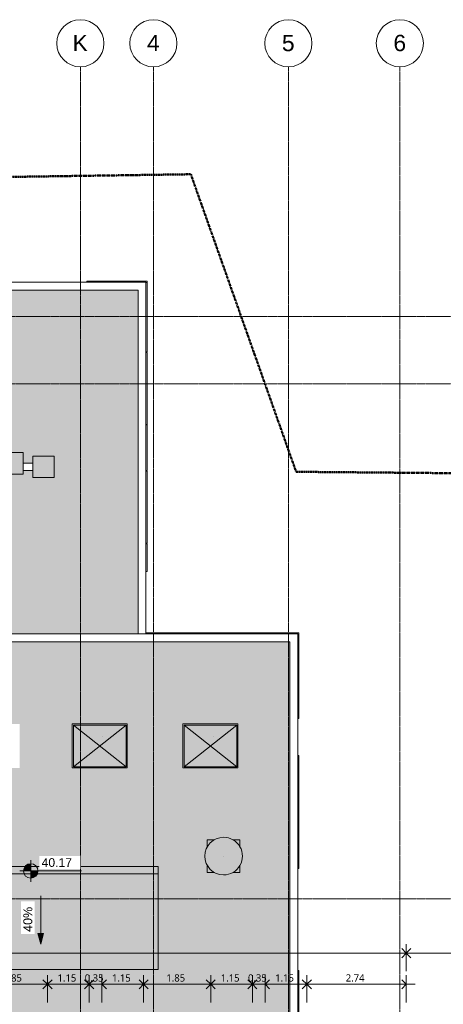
# Model space of a CAD drawing. Header units: millimetres. Extents: x -61176 to 31560, y -11428 to 53287.
# Tile 123 of 124: x 164 to 11843, y 26145 to 53287. Entities that reach past the tile are written whole.
import ezdxf

# ---------------------------------------------------------------- set-up
doc = ezdxf.new("R2010")
doc.units = ezdxf.units.MM
doc.linetypes.add('Double tiret', pattern=[42.8625, 15.875, -4.7625, 6.35, -4.7625, 6.35, -4.7625])
doc.linetypes.add('Ligne de quadrillage', pattern=[22.225, 12.7, -3.175, 3.175, -3.175])
for name, color, linetype, lineweight in [('A-ANNO-DIMS', 211, 'Continuous', 9), ('A-ANNO-DIMS-100', 211, 'Continuous', 9), ('A-FLOR', 192, 'Continuous', 9), ('A-FLOR-PATT', 8, 'Continuous', 9), ('A-GENM', 13, 'Continuous', 9), ('A-WALL', 113, 'Continuous', 9), ('C-PROP-LINE', 91, 'Double tiret', 25), ('G-ANNO-DIMS', 111, 'Continuous', 9), ('S-GRID', 1, 'Continuous', 9), ('S-GRID-IDEN', 1, 'Continuous', 9)]:
    doc.layers.add(name, color=color, linetype=linetype, lineweight=lineweight)
doc.styles.add('Arial', font='arial.ttf', dxfattribs={"height": 450})
doc.styles.add('Arial_2', font='arial.ttf', dxfattribs={"height": 240})
doc.styles.add('Arial_B_1', font='txt', dxfattribs={"height": 247.619048})
doc.styles.add('Trebuchet MS_B', font='txt', dxfattribs={"height": 200})
doc.dimstyles.new('Cotes_linéaires_rouge_2mm', dxfattribs={"dimscale": 304.8, "dimtxt": 206.190181, "dimasz": 0.410105, "dimexe": 0.82021, "dimexo": 0.0625, "dimgap": 0.065617, "dimtad": 1, "dimlfac": 0.001, "dimrnd": 0.01, "dimzin": 0, "dimdsep": 46, "dimtxsty": 'Trebuchet MS_B', "dimblk1": 'OPEN30', "dimblk2": 'OPEN30', "dimsah": 1, "dimcen": 0.09, "dimdle": 0.82021, "dimazin": 0, "dimtfac": 1, "dimtdec": 4, "dimtix": 1, "dimtmove": 0, "dimatfit": 3, "dimfxl": 1.64042, "dimfxlon": 1, "dimtvp": 1, "dimtolj": 1, "dimtzin": 0, "dimarcsym": 2})

# ---------------------------------------------------------------- blocks, each defined once
blk = doc.blocks.new('Famille 0 - Famille 140x110-V5-Niveau 1')
at = {"layer": 'A-GENM'}
for p, q in [((725, -575), (-725, 575)), ((725, 575), (-725, -575)), ((80, 260), (80, 260)), ((80, 260), (80, 260)), ((-696, -516), (-697, -517))]:
    blk.add_line(p, q, dxfattribs=at)
blk = doc.blocks.new('Famille 0 - Famille 140x110-1302226-Niveau 1')
at = {"layer": 'A-GENM'}
blk.add_hatch(color=256, dxfattribs=at).paths.add_polyline_path([(725, -575), (725, 575), (-725, 575), (-725, -575)])
for p, q in [((757, 607), (-758, 607)), ((-758, 607), (-758, -608)), ((725, 575), (-725, -575)), ((725, -575), (-725, 575)), ((725, 575), (-725, 575)), ((-725, 575), (-725, -575)), ((-725, 575), (725, 575)), ((-725, -575), (-725, 575)), ((725, -575), (725, 575)), ((725, 575), (725, -575)), ((757, -608), (757, 607)), ((80, 260), (80, 260)), ((80, 260), (80, 260)), ((-696, -516), (-697, -517)), ((-758, -608), (757, -608)), ((-725, -575), (725, -575)), ((725, -575), (-725, -575))]:
    blk.add_line(p, q, dxfattribs=at)
blk = doc.blocks.new('Tube de toiture3 - Tube de toiture-1312799-Niveau 1')
at = {"layer": 'A-GENM'}
for points in [[(-29711, 5786), (-29717, 5863), (-29734, 5939), (-29763, 6011), (-29801, 6078), (-29850, 6139), (-29907, 6192), (-29971, 6235), (-30041, 6269), (-30115, 6292), (-30191, 6303), (-30269, 6303), (-30346, 6292), (-30420, 6269), (-30490, 6235), (-30554, 6192), (-30611, 6139), (-30659, 6078), (-30698, 6011), (-30726, 5939), (-30744, 5863), (-30749, 5786), (-30231, 5787), (-30230, 5786), (-30229, 5786), (-29717, 5786)], [(-29711, 5786), (-30230, 5785), (-30231, 5785), (-30232, 5786), (-30749, 5786), (-30744, 5708), (-30726, 5633), (-30698, 5561), (-30659, 5493), (-30611, 5433), (-30554, 5380), (-30490, 5336), (-30420, 5303), (-30346, 5280), (-30269, 5268), (-30191, 5268), (-30112, 5280), (-30041, 5303), (-29971, 5336), (-29907, 5380), (-29850, 5433), (-29801, 5493), (-29763, 5561), (-29734, 5633), (-29717, 5708), (-29711, 5784)]]:
    blk.add_hatch(color=256, dxfattribs=at).paths.add_polyline_path(points)
h = blk.add_hatch(color=256, dxfattribs=at)
h.paths.add_polyline_path([(-29780, 5433), (-29780, 5530), (-29801, 5493), (-29850, 5433), (-29911, 5377), (-29971, 5336), (-29780, 5336)])
h.paths.add_polyline_path([(-29780, 6042), (-29780, 6236), (-29971, 6235), (-29903, 6188), (-29850, 6139), (-29801, 6078)])
h.paths.add_polyline_path([(-30489, 6236), (-30680, 6236), (-30680, 6042), (-30659, 6078), (-30609, 6140), (-30554, 6192), (-30490, 6235)])
h.paths.add_polyline_path([(-30489, 5336), (-30490, 5336), (-30554, 5380), (-30611, 5433), (-30659, 5493), (-30680, 5530), (-30680, 5336), (-30490, 5336)])
for p, q in [((-30680, 6236), (-30680, 6042)), ((-30489, 6236), (-30680, 6236)), ((-29780, 6236), (-29972, 6236)), ((-29780, 6042), (-29780, 6236)), ((-30680, 5530), (-30680, 5336)), ((-29780, 5336), (-29780, 5530)), ((-30680, 5336), (-30489, 5336)), ((-29972, 5336), (-29780, 5336))]:
    blk.add_line(p, q, dxfattribs=at)
for radius, start, end in [(519, 360, 180), (519, 180, 360), (1.44, 0, 180), (1.44, 0, 180), (1.44, 180, 0), (1.44, 180, 0)]:
    blk.add_arc((-30230, 5786), radius, start, end, dxfattribs=at)
blk = doc.blocks.new('Conduit Gaz5 - Conduit Gaz-1326463-Niveau 1')
at = {"layer": 'A-GENM'}
for points in [[(-40663, 1119), (-41253, 1119), (-41253, 529), (-40663, 529), (-40663, 726)], [(-40763, 259), (-41353, 259), (-41353, -331), (-40763, -331)], [(-42844, -1962), (-43434, -1962), (-43434, -2379), (-42844, -2379)], [(-42944, -2649), (-43534, -2649), (-43534, -3239), (-42944, -3239)]]:
    blk.add_hatch(color=256, dxfattribs=at).paths.add_polyline_path(points)
for p, q in [((-41253, 1119), (-41253, 529)), ((-40663, 1119), (-41253, 1119)), ((-40663, 529), (-40663, 1119)), ((-41253, 529), (-40663, 529)), ((-41059, 529), (-41059, 259)), ((-40859, 259), (-40859, 529)), ((-41353, 259), (-41353, -331)), ((-40763, 259), (-41353, 259)), ((-40763, -331), (-40763, 259)), ((-41353, -331), (-40763, -331)), ((-43434, -1962), (-43434, -2379)), ((-42844, -1962), (-43434, -1962)), ((-42844, -2379), (-42844, -1962)), ((-43434, -2379), (-42844, -2379)), ((-43240, -2379), (-43240, -2649)), ((-43040, -2649), (-43040, -2379)), ((-43534, -2649), (-43534, -3239)), ((-42944, -2649), (-43534, -2649)), ((-42944, -3239), (-42944, -2649)), ((-43534, -3239), (-42944, -3239))]:
    blk.add_line(p, q, dxfattribs=at)
blk = doc.blocks.new('Accrotère R_1 - Accrotère R_1-1333940-Niveau 1')
at = {"layer": 'A-GENM'}
for p, q in [((-36354, 7833), (-25875, 7833)), ((-36354, 7833), (-36354, -34519)), ((-36137, 7616), (-25875, 7616)), ((-36137, -34302), (-36137, 7616)), ((-46049, 3645), (-36354, 3645)), ((-46049, -20877), (-46049, 3645)), ((-36354, 3428), (-45832, 3428)), ((-45832, 3428), (-45832, -20660))]:
    blk.add_line(p, q, dxfattribs=at)
blk = doc.blocks.new('Family - ___-384955-Niveau 1')
at = {"layer": 'C-PROP-LINE', "color": 10, "lineweight": 50}
for p, q in [((-40824, 7785), (-40764, 14584)), ((-49026, 4882), (-40824, 7785)), ((-48592, -24915), (-49026, 4882))]:
    blk.add_line(p, q, dxfattribs=at)
blk = doc.blocks.new('Quadrillage - Extrémité de la ligne de quadrillage - Cercle-11506-Niveau 1')
at = {"layer": 'S-GRID-IDEN'}
blk.add_circle((0, 0), 6.5, dxfattribs=at)
blk = doc.blocks.new('Cotes d_élévation - Cote d_élévation - Cible remplie-10655-Niveau 1')
at = {"layer": 'G-ANNO-DIMS'}
h = blk.add_hatch(color=256, dxfattribs=at)
edge = h.paths.add_edge_path()
edge.add_line((0, 0), (-2, 0))
edge.add_arc((0, 0), 2, 90, 180, ccw=False)
edge.add_line((0, 2), (0, 0))
h = blk.add_hatch(color=256, dxfattribs=at)
edge = h.paths.add_edge_path()
edge.add_line((0, 0), (2, 0))
edge.add_arc((0, 0), 2, 270, 360, ccw=False)
edge.add_line((0, -2), (0, 0))
for p, q in [((0, -3), (0, 3)), ((-3, 0), (14, 0))]:
    blk.add_line(p, q, dxfattribs=at)
blk.add_circle((0, 0), 2, dxfattribs=at)
blk = doc.blocks.new('DIMBLOCK24-Niveau 1')
at = {"layer": 'A-ANNO-DIMS-100'}
for p, q in [((-21206, 27055), (-21206, 27805)), ((10821, 27055), (10821, 27805)), ((-21456, 27555), (10821, 27555)), ((-21206, 27555), (-21206, 27055)), ((10821, 27555), (10821, 27055))]:
    blk.add_line(p, q, dxfattribs=at)
at = {"layer": 'A-ANNO-DIMS-100', "lineweight": 25}
for p, q in [((-21206, 27555), (-21081, 27680)), ((-21206, 27555), (-21081, 27430)), ((10821, 27555), (10696, 27680)), ((10821, 27555), (10696, 27430)), ((10821, 27555), (10946, 27680)), ((10821, 27555), (10946, 27430))]:
    blk.add_line(p, q, dxfattribs=at)
at = {"layer": 'A-ANNO-DIMS-100', "color": 0, "insert": (-5572, 27831), "char_height": 200, "width": 910.03, "attachment_point": 1, "line_spacing_factor": 1.048425, "style": 'Trebuchet MS_B'}
blk.add_mtext('32.03', dxfattribs=at)
blk = doc.blocks.new('_Open30')
at = {"color": 0, "linetype": 'ByBlock', "lineweight": -2}
for p, q in [((-1, 0.27), (0, 0)), ((0, 0), (-1, -0.27)), ((0, 0), (-1, 0))]:
    blk.add_line(p, q, dxfattribs=at)
blk = doc.blocks.new('DIMBLOCK25-Niveau 1')
at = {"layer": 'A-ANNO-DIMS-100'}
for p, q in [((10821, 27055), (10821, 27805)), ((15560, 27055), (15560, 27805)), ((10821, 27555), (15560, 27555)), ((10821, 27555), (10821, 27055)), ((15560, 27555), (15560, 27055))]:
    blk.add_line(p, q, dxfattribs=at)
at = {"layer": 'A-ANNO-DIMS-100', "lineweight": 25}
for p, q in [((10821, 27555), (10696, 27680)), ((10821, 27555), (10696, 27430)), ((10821, 27555), (10946, 27680)), ((10821, 27555), (10946, 27430)), ((15560, 27555), (15435, 27680)), ((15560, 27555), (15435, 27430)), ((15560, 27555), (15685, 27680)), ((15560, 27555), (15685, 27430))]:
    blk.add_line(p, q, dxfattribs=at)
at = {"layer": 'A-ANNO-DIMS-100', "color": 0, "insert": (12893, 27831), "char_height": 200, "width": 712.93, "attachment_point": 1, "line_spacing_factor": 1.048425, "style": 'Trebuchet MS_B'}
blk.add_mtext('4.74', dxfattribs=at)
blk = doc.blocks.new('DIMBLOCK109-Niveau 1')
at = {"layer": 'A-ANNO-DIMS-100'}
for p, q in [((8080, 26196), (8080, 26946)), ((10821, 26196), (10821, 26946)), ((11071, 26696), (8080, 26696)), ((8080, 26696), (8080, 26196)), ((10821, 26696), (10821, 26196))]:
    blk.add_line(p, q, dxfattribs=at)
at = {"layer": 'A-ANNO-DIMS-100', "lineweight": 25}
for p, q in [((8080, 26696), (7955, 26821)), ((8080, 26696), (7955, 26571)), ((8080, 26696), (8205, 26821)), ((8080, 26696), (8205, 26571)), ((10821, 26696), (10696, 26821)), ((10821, 26696), (10696, 26571))]:
    blk.add_line(p, q, dxfattribs=at)
at = {"layer": 'A-ANNO-DIMS-100', "color": 0, "insert": (9153, 26972), "char_height": 200, "width": 712.93, "attachment_point": 1, "line_spacing_factor": 1.048425, "style": 'Trebuchet MS_B'}
blk.add_mtext('2.74', dxfattribs=at)
blk = doc.blocks.new('DIMBLOCK110-Niveau 1')
at = {"layer": 'A-ANNO-DIMS-100'}
for p, q in [((6930, 26196), (6930, 26946)), ((8080, 26196), (8080, 26946)), ((8080, 26696), (6930, 26696)), ((6930, 26696), (6930, 26196)), ((8080, 26696), (8080, 26196))]:
    blk.add_line(p, q, dxfattribs=at)
at = {"layer": 'A-ANNO-DIMS-100', "lineweight": 25}
for p, q in [((6930, 26696), (7055, 26821)), ((6930, 26696), (7055, 26571)), ((8080, 26696), (7955, 26821)), ((8080, 26696), (7955, 26571)), ((8080, 26696), (8205, 26821)), ((8080, 26696), (8205, 26571))]:
    blk.add_line(p, q, dxfattribs=at)
at = {"layer": 'A-ANNO-DIMS-100', "color": 0, "insert": (7208, 26972), "char_height": 200, "width": 712.93, "attachment_point": 1, "line_spacing_factor": 1.048425, "style": 'Trebuchet MS_B'}
blk.add_mtext('1.15', dxfattribs=at)
blk = doc.blocks.new('DIMBLOCK111-Niveau 1')
at = {"layer": 'A-ANNO-DIMS-100'}
for p, q in [((6580, 26196), (6580, 26946)), ((6930, 26196), (6930, 26946)), ((6930, 26696), (6580, 26696)), ((6580, 26696), (6580, 26196)), ((6930, 26696), (6930, 26196))]:
    blk.add_line(p, q, dxfattribs=at)
at = {"layer": 'A-ANNO-DIMS-100', "lineweight": 25}
for p, q in [((6580, 26696), (6455, 26821)), ((6580, 26696), (6455, 26571)), ((6930, 26696), (7055, 26821)), ((6930, 26696), (7055, 26571))]:
    blk.add_line(p, q, dxfattribs=at)
at = {"layer": 'A-ANNO-DIMS-100', "color": 0, "insert": (6458, 26972), "char_height": 200, "width": 712.93, "attachment_point": 1, "line_spacing_factor": 1.048425, "style": 'Trebuchet MS_B'}
blk.add_mtext('0.35', dxfattribs=at)
blk = doc.blocks.new('DIMBLOCK112-Niveau 1')
at = {"layer": 'A-ANNO-DIMS-100'}
for p, q in [((5430, 26196), (5430, 26946)), ((6580, 26196), (6580, 26946)), ((6580, 26696), (5430, 26696)), ((5430, 26696), (5430, 26196)), ((6580, 26696), (6580, 26196))]:
    blk.add_line(p, q, dxfattribs=at)
at = {"layer": 'A-ANNO-DIMS-100', "lineweight": 25}
for p, q in [((5430, 26696), (5305, 26821)), ((5430, 26696), (5305, 26571)), ((5430, 26696), (5555, 26821)), ((5430, 26696), (5555, 26571)), ((6580, 26696), (6455, 26821)), ((6580, 26696), (6455, 26571)), ((6580, 26696), (6705, 26821)), ((6580, 26696), (6705, 26571))]:
    blk.add_line(p, q, dxfattribs=at)
at = {"layer": 'A-ANNO-DIMS-100', "color": 0, "insert": (5708, 26972), "char_height": 200, "width": 712.93, "attachment_point": 1, "line_spacing_factor": 1.048425, "style": 'Trebuchet MS_B'}
blk.add_mtext('1.15', dxfattribs=at)
blk = doc.blocks.new('DIMBLOCK113-Niveau 1')
at = {"layer": 'A-ANNO-DIMS-100'}
for p, q in [((3580, 26196), (3580, 26946)), ((5430, 26196), (5430, 26946)), ((5430, 26696), (3580, 26696)), ((3580, 26696), (3580, 26196)), ((5430, 26696), (5430, 26196))]:
    blk.add_line(p, q, dxfattribs=at)
at = {"layer": 'A-ANNO-DIMS-100', "lineweight": 25}
for p, q in [((3580, 26696), (3455, 26821)), ((3580, 26696), (3455, 26571)), ((3580, 26696), (3705, 26821)), ((3580, 26696), (3705, 26571)), ((5430, 26696), (5305, 26821)), ((5430, 26696), (5305, 26571)), ((5430, 26696), (5555, 26821)), ((5430, 26696), (5555, 26571))]:
    blk.add_line(p, q, dxfattribs=at)
at = {"layer": 'A-ANNO-DIMS-100', "color": 0, "insert": (4208, 26972), "char_height": 200, "width": 712.93, "attachment_point": 1, "line_spacing_factor": 1.048425, "style": 'Trebuchet MS_B'}
blk.add_mtext('1.85', dxfattribs=at)
blk = doc.blocks.new('DIMBLOCK114-Niveau 1')
at = {"layer": 'A-ANNO-DIMS-100'}
for p, q in [((2430, 26196), (2430, 26946)), ((3580, 26196), (3580, 26946)), ((3580, 26696), (2430, 26696)), ((2430, 26696), (2430, 26196)), ((3580, 26696), (3580, 26196))]:
    blk.add_line(p, q, dxfattribs=at)
at = {"layer": 'A-ANNO-DIMS-100', "lineweight": 25}
for p, q in [((2430, 26696), (2555, 26821)), ((2430, 26696), (2555, 26571)), ((3580, 26696), (3455, 26821)), ((3580, 26696), (3455, 26571)), ((3580, 26696), (3705, 26821)), ((3580, 26696), (3705, 26571))]:
    blk.add_line(p, q, dxfattribs=at)
at = {"layer": 'A-ANNO-DIMS-100', "color": 0, "insert": (2708, 26972), "char_height": 200, "width": 712.93, "attachment_point": 1, "line_spacing_factor": 1.048425, "style": 'Trebuchet MS_B'}
blk.add_mtext('1.15', dxfattribs=at)
blk = doc.blocks.new('DIMBLOCK115-Niveau 1')
at = {"layer": 'A-ANNO-DIMS-100'}
for p, q in [((2080, 26196), (2080, 26946)), ((2430, 26196), (2430, 26946)), ((2430, 26696), (2080, 26696)), ((2080, 26696), (2080, 26196)), ((2430, 26696), (2430, 26196))]:
    blk.add_line(p, q, dxfattribs=at)
at = {"layer": 'A-ANNO-DIMS-100', "lineweight": 25}
for p, q in [((2080, 26696), (1955, 26821)), ((2080, 26696), (1955, 26571)), ((2430, 26696), (2555, 26821)), ((2430, 26696), (2555, 26571))]:
    blk.add_line(p, q, dxfattribs=at)
at = {"layer": 'A-ANNO-DIMS-100', "color": 0, "insert": (1958, 26972), "char_height": 200, "width": 712.93, "attachment_point": 1, "line_spacing_factor": 1.048425, "style": 'Trebuchet MS_B'}
blk.add_mtext('0.35', dxfattribs=at)
blk = doc.blocks.new('DIMBLOCK116-Niveau 1')
at = {"layer": 'A-ANNO-DIMS-100'}
for p, q in [((930, 26196), (930, 26946)), ((2080, 26196), (2080, 26946)), ((2080, 26696), (930, 26696)), ((930, 26696), (930, 26196)), ((2080, 26696), (2080, 26196))]:
    blk.add_line(p, q, dxfattribs=at)
at = {"layer": 'A-ANNO-DIMS-100', "lineweight": 25}
for p, q in [((930, 26696), (805, 26821)), ((930, 26696), (805, 26571)), ((930, 26696), (1055, 26821)), ((930, 26696), (1055, 26571)), ((2080, 26696), (1955, 26821)), ((2080, 26696), (1955, 26571)), ((2080, 26696), (2205, 26821)), ((2080, 26696), (2205, 26571))]:
    blk.add_line(p, q, dxfattribs=at)
at = {"layer": 'A-ANNO-DIMS-100', "color": 0, "insert": (1208, 26972), "char_height": 200, "width": 712.93, "attachment_point": 1, "line_spacing_factor": 1.048425, "style": 'Trebuchet MS_B'}
blk.add_mtext('1.15', dxfattribs=at)
blk = doc.blocks.new('DIMBLOCK117-Niveau 1')
at = {"layer": 'A-ANNO-DIMS-100'}
for p, q in [((-920, 26196), (-920, 26946)), ((930, 26196), (930, 26946)), ((930, 26696), (-920, 26696)), ((-920, 26696), (-920, 26196)), ((930, 26696), (930, 26196))]:
    blk.add_line(p, q, dxfattribs=at)
at = {"layer": 'A-ANNO-DIMS-100', "lineweight": 25}
for p, q in [((-920, 26696), (-1045, 26821)), ((-920, 26696), (-1045, 26571)), ((-920, 26696), (-795, 26821)), ((-920, 26696), (-795, 26571)), ((930, 26696), (805, 26821)), ((930, 26696), (805, 26571)), ((930, 26696), (1055, 26821)), ((930, 26696), (1055, 26571))]:
    blk.add_line(p, q, dxfattribs=at)
at = {"layer": 'A-ANNO-DIMS-100', "color": 0, "insert": (-292, 26972), "char_height": 200, "width": 712.93, "attachment_point": 1, "line_spacing_factor": 1.048425, "style": 'Trebuchet MS_B'}
blk.add_mtext('1.85', dxfattribs=at)

msp = doc.modelspace()

# ---------------------------------------------------------------- hatches: boundary and pattern name
at = {"layer": 'A-FLOR'}
h = msp.add_hatch(color=10, dxfattribs=at)
h.paths.add_polyline_path([(-53412.645, 29089.958), (-38765.915, 29089.958), (-38765.915, 38243.989), (-38759.054, 38243.989), (-38759.054, 38330.85), (-1404.139, 38330.85), (-1404.139, 38243.989), (-1381.018, 38243.989), (-1381.018, 38043.989), (-1391, 38043.989), (-1391, 36353.989), (3427.784, 36353.989), (3427.784, 45832.377), (-20659.837, 45832.377), (-20659.837, 43136.039), (-43843.999, 43136.039), (-43843.999, 44934.84), (-53501.152, 44934.84), (-53501.152, 29089.958)])
h.paths.add_polyline_path([(-42167.393, 36677.08), (-43350.498, 36677.08), (-43350.498, 37892.08), (-42135.498, 37892.08), (-42135.498, 36677.08)])
h.paths.add_polyline_path([(1118.857, 40662.512), (528.857, 40662.512), (528.857, 40858.79), (258.857, 40858.79), (258.857, 40762.512), (-331.143, 40762.512), (-331.143, 41352.512), (258.857, 41352.512), (258.857, 41058.79), (528.857, 41058.79), (528.857, 41252.512), (1118.857, 41252.512), (1118.857, 40953.467)])
h.paths.add_polyline_path([(-1962.211, 42843.939), (-2379.076, 42843.939), (-2379.076, 43040.217), (-2649.076, 43040.217), (-2649.076, 42943.939), (-3239.076, 42943.939), (-3239.076, 43533.939), (-2649.076, 43533.939), (-2649.076, 43240.217), (-2379.076, 43240.217), (-2379.076, 43433.939), (-1962.211, 43433.939), (-1962.211, 42929.714)])
at = {"layer": 'A-FLOR-PATT'}
h = msp.add_hatch(color=10, dxfattribs=at)
h.paths.add_polyline_path([(-21209.331, 3952.809), (-21206.253, 3952.809), (-21206.253, 5596.58), (-21233.538, 5596.58), (-21234.257, 5598.01), (-21236.379, 5597.098), (-21237.753, 5597.86), (-21238.586, 5596.58), (-21240.459, 5598.58), (-21237.753, 5598.58), (-21237.126, 6744.58), (-21233.538, 6744.58), (-21233.538, 6746.58), (-21206.253, 6746.58), (-21206.253, 7096.58), (-21233.538, 7096.58), (-21234.257, 7098.01), (-21236.379, 7097.098), (-21237.753, 7097.86), (-21238.586, 7096.58), (-21240.459, 7098.58), (-21237.753, 7098.58), (-21237.126, 8244.58), (-21233.538, 8244.58), (-21233.538, 8246.58), (-21206.253, 8246.58), (-21206.253, 10096.58), (-21233.538, 10096.58), (-21234.257, 10098.01), (-21236.379, 10097.098), (-21237.753, 10097.86), (-21238.586, 10096.58), (-21240.459, 10098.58), (-21237.753, 10098.728), (-21237.126, 11244.58), (-21233.538, 11244.58), (-21233.538, 11246.58), (-21206.253, 11246.58), (-21206.253, 11596.58), (-21233.538, 11596.58), (-21234.257, 11598.01), (-21236.379, 11597.098), (-21237.753, 11597.86), (-21238.586, 11596.58), (-21240.459, 11598.58), (-21237.753, 11598.58), (-21237.126, 12744.58), (-21233.538, 12744.58), (-21233.538, 12746.58), (-21206.253, 12746.58), (-21206.253, 14596.58), (-21233.538, 14596.58), (-21234.257, 14598.01), (-21236.379, 14597.098), (-21237.753, 14597.86), (-21238.586, 14596.58), (-21240.459, 14598.58), (-21237.753, 14598.58), (-21237.126, 15744.58), (-21233.538, 15744.58), (-21233.538, 15746.58), (-21206.253, 15746.58), (-21206.253, 16096.58), (-21233.538, 16096.58), (-21234.257, 16098.01), (-21236.379, 16097.098), (-21237.753, 16097.86), (-21238.586, 16096.58), (-21240.459, 16098.58), (-21237.753, 16098.58), (-21237.126, 17244.58), (-21233.538, 17244.58), (-21233.538, 17246.58), (-21206.253, 17246.58), (-21206.253, 20596.58), (-21233.538, 20596.58), (-21234.257, 20598.01), (-21236.379, 20597.098), (-21237.753, 20597.86), (-21238.586, 20596.58), (-21240.459, 20598.58), (-21237.753, 20598.58), (-21237.126, 21744.58), (-21233.538, 21744.58), (-21233.538, 21746.58), (-21206.253, 21746.58), (-21206.253, 22096.58), (-21233.538, 22096.58), (-21234.257, 22098.01), (-21236.379, 22097.098), (-21237.753, 22097.86), (-21238.586, 22096.58), (-21240.459, 22098.58), (-21237.753, 22098.58), (-21237.126, 23244.58), (-21233.538, 23244.58), (-21233.538, 23246.58), (-21206.253, 23246.58), (-21206.253, 25843.989), (-18569.823, 25843.989), (-18569.823, 25871.274), (-18568.392, 25871.993), (-18569.304, 25874.115), (-18568.543, 25875.489), (-18569.823, 25876.322), (-18567.823, 25878.195), (-18567.823, 25875.489), (-17421.823, 25874.862), (-17421.823, 25871.274), (-17419.823, 25871.274), (-17419.823, 25843.989), (-17069.823, 25843.989), (-17069.823, 25871.274), (-17068.392, 25871.993), (-17069.304, 25874.115), (-17068.543, 25875.489), (-17069.823, 25876.322), (-17067.823, 25878.195), (-17067.823, 25875.489), (-15921.823, 25874.862), (-15921.823, 25871.274), (-15919.823, 25871.274), (-15919.823, 25843.989), (-12569.823, 25843.989), (-12569.823, 25871.274), (-12568.392, 25871.993), (-12569.304, 25874.115), (-12568.543, 25875.489), (-12569.823, 25876.322), (-12567.823, 25878.195), (-12567.823, 25875.489), (-11421.823, 25874.862), (-11421.823, 25871.274), (-11419.823, 25871.274), (-11419.823, 25843.989), (-11069.823, 25843.989), (-11069.823, 25871.274), (-11068.392, 25871.993), (-11069.304, 25874.115), (-11068.543, 25875.489), (-11069.823, 25876.322), (-11067.823, 25878.195), (-11067.823, 25875.489), (-9921.823, 25874.862), (-9921.823, 25871.274), (-9919.823, 25871.274), (-9919.823, 25843.989), (-8069.823, 25843.989), (-8069.823, 25871.274), (-8068.392, 25871.993), (-8069.304, 25874.115), (-8068.543, 25875.489), (-8069.823, 25876.322), (-8067.823, 25878.195), (-8067.823, 25875.489), (-6921.823, 25874.862), (-6921.823, 25871.274), (-6919.823, 25871.274), (-6919.823, 25843.989), (-6569.823, 25843.989), (-6569.823, 25871.274), (-6568.392, 25871.993), (-6569.304, 25874.115), (-6568.543, 25875.489), (-6569.823, 25876.322), (-6567.823, 25878.195), (-6567.823, 25875.489), (-5421.823, 25874.862), (-5421.823, 25871.274), (-5419.823, 25871.274), (-5419.823, 25843.989), (-3569.823, 25843.989), (-3569.823, 25871.274), (-3568.392, 25871.993), (-3569.304, 25874.115), (-3568.543, 25875.489), (-3569.823, 25876.322), (-3567.823, 25878.195), (-3567.823, 25875.489), (-2421.823, 25874.862), (-2421.823, 25871.274), (-2419.823, 25871.274), (-2419.823, 25843.989), (-2069.823, 25843.989), (-2069.823, 25871.274), (-2068.392, 25871.993), (-2069.304, 25874.115), (-2068.543, 25875.489), (-2069.823, 25876.322), (-2067.823, 25878.195), (-2067.823, 25875.489), (-921.823, 25874.862), (-921.823, 25871.274), (-919.823, 25871.274), (-919.823, 25843.989), (930.177, 25843.989), (930.177, 25871.274), (931.608, 25871.993), (930.696, 25874.115), (931.457, 25875.489), (930.177, 25876.322), (932.177, 25878.195), (932.177, 25875.489), (2078.177, 25874.862), (2078.177, 25871.274), (2080.177, 25871.274), (2080.177, 25843.989), (2430.177, 25843.989), (2430.177, 25871.274), (2431.608, 25871.993), (2430.696, 25874.115), (2431.457, 25875.489), (2430.177, 25876.322), (2432.177, 25878.195), (2432.177, 25875.489), (3578.177, 25874.862), (3578.177, 25871.274), (3580.177, 25871.274), (3580.177, 25843.989), (5430.177, 25843.989), (5430.177, 25871.274), (5431.608, 25871.993), (5430.696, 25874.115), (5431.457, 25875.489), (5430.177, 25876.322), (5432.177, 25878.195), (5432.177, 25875.489), (6578.177, 25874.862), (6578.177, 25871.274), (6580.177, 25871.274), (6580.177, 25843.989), (6930.177, 25843.989), (6930.177, 25871.274), (6931.608, 25871.993), (6930.696, 25874.115), (6931.457, 25875.489), (6930.177, 25876.322), (6932.177, 25878.195), (6932.177, 25875.489), (7615.818, 25875.489), (7615.818, 36137.128), (-34302.193, 36137.128), (-34302.193, 3952.809), (-21210.284, 3952.809)])
h.paths.add_polyline_path([(-21241.11, 5596.58), (-21243.634, 5598.58), (-21240.459, 5598.58)])
h.paths.add_polyline_path([(-21241.11, 7096.58), (-21243.634, 7098.58), (-21240.459, 7098.58)])
h.paths.add_polyline_path([(-25278.823, 8735.08), (-25311.323, 8735.08), (-25311.323, 10350.08), (-23996.323, 10350.08), (-23996.323, 8735.08), (-25205.803, 8735.08)])
h.paths.add_polyline_path([(-21241.11, 10096.58), (-21243.634, 10098.58), (-21240.459, 10098.58)])
h.paths.add_polyline_path([(-21241.11, 11596.58), (-21243.634, 11598.58), (-21240.459, 11598.58)])
h.paths.add_polyline_path([(-25220.311, 12294.051), (-25311.323, 12294.051), (-25311.323, 13909.051), (-23996.323, 13909.051), (-23996.323, 12294.051), (-24053.823, 12294.051)])
h.paths.add_polyline_path([(-21241.11, 14596.58), (-21243.634, 14598.58), (-21240.459, 14598.58)])
h.paths.add_polyline_path([(-26078.571, 15797.67), (-29288.571, 15797.67), (-29288.571, 16023.989), (-29296.571, 16023.989), (-29296.571, 16063.989), (-29300.119, 16063.989), (-29301.619, 16065.489), (-29301.619, 16907.489), (-29300.119, 16908.989), (-29301.619, 16910.489), (-29301.619, 17752.489), (-29300.119, 17753.989), (-29296.571, 17753.989), (-29296.571, 17793.989), (-29288.571, 17793.989), (-29288.571, 17973.989), (-29296.571, 17973.989), (-29296.571, 18013.989), (-29300.119, 18013.989), (-29301.619, 18015.489), (-29301.619, 18857.489), (-29300.119, 18858.989), (-29301.619, 18860.489), (-29301.619, 19702.489), (-29300.119, 19703.989), (-29296.571, 19703.989), (-29296.571, 19743.989), (-29288.571, 19743.989), (-29288.571, 19923.989), (-29296.571, 19923.989), (-29296.571, 19963.989), (-29300.119, 19963.989), (-29301.619, 19965.489), (-29301.619, 20807.489), (-29300.119, 20808.989), (-29301.619, 20810.489), (-29301.619, 21652.489), (-29300.119, 21653.989), (-29296.571, 21653.989), (-29296.571, 21693.989), (-29288.571, 21693.989), (-29288.571, 21873.989), (-29296.571, 21873.989), (-29296.571, 21913.989), (-29300.119, 21913.989), (-29301.619, 21915.489), (-29301.619, 22757.489), (-29300.119, 22758.989), (-29301.619, 22760.489), (-29301.619, 23602.489), (-29300.119, 23603.989), (-29296.571, 23603.989), (-29296.571, 23643.989), (-29288.571, 23643.989), (-29288.571, 23823.989), (-29296.571, 23823.989), (-29296.571, 23863.989), (-29300.119, 23863.989), (-29301.619, 23865.489), (-29301.619, 24707.489), (-29300.119, 24708.989), (-29301.619, 24710.489), (-29301.619, 25552.489), (-29300.119, 25553.989), (-29296.571, 25553.989), (-29296.571, 25593.989), (-29288.571, 25593.989), (-29288.571, 25843.989), (-23168.571, 25843.989), (-23168.571, 15797.67), (-23825.732, 15797.67)])
h.paths.add_polyline_path([(-21241.11, 16096.58), (-21243.634, 16098.58), (-21240.459, 16098.58)])
h.paths.add_polyline_path([(-21241.11, 20596.58), (-21243.634, 20598.58), (-21240.459, 20598.58)])
h.paths.add_polyline_path([(-21241.11, 22096.58), (-21243.634, 22098.58), (-21240.459, 22098.58)])
h.paths.add_polyline_path([(6932.177, 25878.195), (6930.177, 25878.846), (6932.177, 25881.37)])
h.paths.add_polyline_path([(5432.177, 25878.195), (5430.177, 25878.846), (5432.177, 25881.37)])
h.paths.add_polyline_path([(2432.177, 25878.195), (2430.177, 25878.846), (2432.177, 25881.37)])
h.paths.add_polyline_path([(932.177, 25878.195), (930.177, 25878.846), (932.177, 25881.37)])
h.paths.add_polyline_path([(-3567.823, 25878.195), (-3569.823, 25878.846), (-3567.823, 25881.37)])
h.paths.add_polyline_path([(-2067.823, 25878.195), (-2069.823, 25878.846), (-2067.823, 25881.37)])
h.paths.add_polyline_path([(-6567.823, 25878.195), (-6569.823, 25878.846), (-6567.823, 25881.37)])
h.paths.add_polyline_path([(-8067.823, 25878.195), (-8069.823, 25878.846), (-8067.823, 25881.37)])
h.paths.add_polyline_path([(-12567.823, 25878.195), (-12569.823, 25878.846), (-12567.823, 25881.37)])
h.paths.add_polyline_path([(-11067.823, 25878.195), (-11069.823, 25878.846), (-11067.823, 25881.37)])
h.paths.add_polyline_path([(-17067.823, 25878.195), (-17069.823, 25878.846), (-17067.823, 25881.37)])
h.paths.add_polyline_path([(-18567.823, 25878.195), (-18569.823, 25878.846), (-18567.823, 25881.37)])
h.paths.add_polyline_path([(3982.177, 27100.384), (-2292.823, 27100.384), (-2292.823, 29943.58), (3982.177, 29943.58), (3982.177, 28538.049)])
h.paths.add_polyline_path([(-10063.704, 27883.425), (-10365.323, 27883.425), (-10365.323, 29098.425), (-8850.323, 29098.425), (-8850.323, 27883.425), (-8882.823, 27883.425)])
h.paths.add_polyline_path([(-5845.323, 27883.425), (-7360.323, 27883.425), (-7360.323, 29098.425), (-5845.323, 29098.425), (-5845.323, 27915.925)])
h.paths.add_polyline_path([(-16415.323, 27953.425), (-16415.323, 29268.425), (-14800.323, 29268.425), (-14800.323, 27953.425), (-16382.823, 27953.425)])
h.paths.add_polyline_path([(-17800.323, 27953.425), (-19415.323, 27953.425), (-19415.323, 29268.425), (-17800.323, 29268.425), (-17800.323, 27960.925)])
h.paths.add_polyline_path([(-20852.823, 27953.425), (-22435.323, 27953.425), (-22435.323, 29268.425), (-20820.323, 29268.425), (-20820.323, 27953.425), (-20829.164, 27953.425)])
h.paths.add_polyline_path([(-25439.748, 27953.425), (-25455.323, 27953.425), (-25455.323, 29268.425), (-23840.323, 29268.425), (-23840.323, 27953.425), (-25422.823, 27953.425)])
h.paths.add_polyline_path([(-28412.823, 27953.425), (-28445.323, 27953.425), (-28445.323, 29268.425), (-26830.323, 29268.425), (-26830.323, 27953.425), (-26862.823, 27953.425)])
h.paths.add_polyline_path([(-31446.492, 27953.425), (-31455.323, 27953.425), (-31455.323, 29268.425), (-29840.323, 29268.425), (-29840.323, 27953.425), (-31440.173, 27953.425)])
h.paths.add_polyline_path([(5785.762, 29711.154), (5700.907, 29718.66), (5632.746, 29734.217), (5557.249, 29764.452), (5529.825, 29780.285), (5335.762, 29780.285), (5335.762, 29971.589), (5302.429, 30040.909), (5278.571, 30121.904), (5268.082, 30191.491), (5269.127, 30276.011), (5279.646, 30345.803), (5302.516, 30419.946), (5335.762, 30489.851), (5335.762, 30680.285), (5529.825, 30680.285), (5560.52, 30698.007), (5632.746, 30726.354), (5711.65, 30743.863), (5785.762, 30749.417), (5863.135, 30743.619), (5938.779, 30726.354), (6011.005, 30698.007), (6041.7, 30680.285), (6235.762, 30680.285), (6235.762, 30488.982), (6269.081, 30419.712), (6291.878, 30345.803), (6303.443, 30269.08), (6302.398, 30184.56), (6291.067, 30112.137), (6269.009, 30040.625), (6235.762, 29970.72), (6235.762, 29780.285), (6041.7, 29780.285), (6011.005, 29762.564), (5936.848, 29733.777), (5863.135, 29716.952), (5806.63, 29712.718)])
h.paths.add_polyline_path([(-12761.195, 30446.129), (-13047.522, 30446.129), (-13047.522, 30662.406), (-14414.352, 30662.406), (-14415.24, 30660.39), (-14419.643, 30654.675), (-14422.996, 30648.286), (-14435.047, 30634.684), (-14447.127, 30619.501), (-14451.783, 30615.793), (-14456.567, 30610.392), (-14471.523, 30600.069), (-14485.738, 30588.747), (-14492.293, 30585.733), (-14498.231, 30581.634), (-14515.223, 30575.19), (-14531.734, 30567.598), (-14538.821, 30566.24), (-14545.567, 30563.682), (-14567.627, 30560.721), (-14581.455, 30558.072), (-14591.77, 30558.072), (-14599.876, 30558.072), (-14613.863, 30559.77), (-14635.828, 30561.877), (-14638.917, 30562.812), (-14646.079, 30563.682), (-14663.071, 30570.126), (-14680.464, 30575.393), (-14686.669, 30579.075), (-14693.415, 30581.634), (-14708.371, 30591.957), (-14723.998, 30601.233), (-14729.141, 30606.294), (-14735.079, 30610.392), (-14747.13, 30623.995), (-14760.083, 30636.741), (-14763.865, 30642.886), (-14768.65, 30648.286), (-14784.314, 30676.104), (-14786.621, 30679.853), (-14788.823, 30686.724), (-14792.176, 30693.113), (-14796.811, 30711.649), (-14802.072, 30728.063), (-14802.565, 30735.262), (-14804.292, 30742.267), (-14804.292, 30760.44), (-14805.535, 30778.57), (-14804.292, 30785.677), (-14804.292, 30792.892), (-14799.943, 30810.537), (-14796.811, 30828.438), (-14793.903, 30835.041), (-14792.176, 30842.047), (-14783.731, 30858.138), (-14776.406, 30874.769), (-14772.003, 30880.485), (-14768.65, 30886.873), (-14756.599, 30900.476), (-14745.507, 30914.871), (-14739.863, 30919.366), (-14735.079, 30924.767), (-14720.123, 30935.09), (-14705.908, 30946.413), (-14699.353, 30949.427), (-14693.415, 30953.525), (-14676.423, 30959.97), (-14659.912, 30967.561), (-14652.825, 30968.919), (-14646.079, 30971.478), (-14624.019, 30974.438), (-14610.191, 30977.088), (-14599.876, 30977.088), (-14591.77, 30977.088), (-14577.783, 30975.389), (-14559.635, 30974.438), (-14552.729, 30972.347), (-14545.567, 30971.478), (-14528.575, 30965.033), (-14511.182, 30959.767), (-14504.977, 30956.084), (-14498.231, 30953.525), (-14483.275, 30943.202), (-14467.648, 30933.926), (-14462.505, 30928.866), (-14456.567, 30924.767), (-14444.516, 30911.164), (-14431.563, 30898.418), (-14427.781, 30892.274), (-14422.996, 30886.873), (-14409.395, 30862.406), (-13047.522, 30862.406), (-13047.522, 31036.129), (-12447.522, 31036.129), (-12447.522, 30842.406), (-11040.292, 30842.406), (-11034.406, 30855.769), (-11030.003, 30861.485), (-11026.65, 30867.873), (-11014.599, 30881.476), (-11003.507, 30895.871), (-10997.863, 30900.366), (-10993.079, 30905.767), (-10978.123, 30916.09), (-10963.908, 30927.413), (-10957.353, 30930.427), (-10951.415, 30934.525), (-10934.423, 30940.97), (-10917.912, 30948.561), (-10910.825, 30949.919), (-10904.079, 30952.478), (-10882.019, 30955.438), (-10868.191, 30958.088), (-10857.876, 30958.088), (-10849.77, 30958.088), (-10835.783, 30956.389), (-10817.635, 30955.438), (-10810.729, 30953.347), (-10803.567, 30952.478), (-10786.575, 30946.033), (-10769.182, 30940.767), (-10762.977, 30937.084), (-10756.231, 30934.525), (-10738.077, 30922.304), (-10725.648, 30914.926), (-10720.505, 30909.866), (-10714.567, 30905.767), (-10702.516, 30892.164), (-10689.563, 30879.418), (-10685.781, 30873.274), (-10680.996, 30867.873), (-10672.551, 30851.782), (-10663.024, 30836.306), (-10660.823, 30829.435), (-10657.47, 30823.047), (-10653.12, 30805.402), (-10647.574, 30788.096), (-10647.081, 30780.898), (-10645.354, 30773.892), (-10645.354, 30755.72), (-10644.111, 30737.589), (-10645.354, 30730.482), (-10645.354, 30723.267), (-10649.703, 30705.622), (-10652.835, 30687.721), (-10655.743, 30681.118), (-10657.47, 30674.113), (-10665.915, 30658.021), (-10673.24, 30641.39), (-10677.643, 30635.675), (-10680.996, 30629.286), (-10693.047, 30615.684), (-10704.139, 30601.288), (-10709.783, 30596.793), (-10714.567, 30591.392), (-10738.077, 30574.256), (-10743.738, 30569.747), (-10750.293, 30566.733), (-10758.227, 30561.877), (-10773.223, 30556.19), (-10789.734, 30548.598), (-10796.821, 30547.24), (-10803.567, 30544.682), (-10825.627, 30541.721), (-10839.455, 30539.072), (-10849.77, 30539.072), (-10857.876, 30539.072), (-10871.863, 30540.77), (-10890.011, 30541.721), (-10896.917, 30543.812), (-10904.079, 30544.682), (-10921.071, 30551.126), (-10938.464, 30556.393), (-10949.419, 30561.877), (-10951.415, 30562.634), (-10966.371, 30572.957), (-10981.998, 30582.233), (-10987.141, 30587.294), (-10993.079, 30591.392), (-11005.13, 30604.995), (-11018.083, 30617.741), (-11021.865, 30623.886), (-11026.65, 30629.286), (-11033.536, 30642.406), (-12447.522, 30642.406), (-12447.522, 30446.129)])
h.paths.add_polyline_path([(-11074.566, 31556.313), (-11979.054, 31556.313), (-11979.054, 32268.989), (-11074.566, 32268.989), (-11074.566, 32135.965)])
h.paths.add_polyline_path([(-31447.823, 32611.546), (-31455.323, 32611.546), (-31455.323, 33926.546), (-29840.323, 33926.546), (-29840.323, 32611.546), (-31422.823, 32611.546)])
h.paths.add_polyline_path([(-20827.823, 32611.546), (-22435.323, 32611.546), (-22435.323, 33926.546), (-20820.323, 33926.546), (-20820.323, 32611.546)])
h.paths.add_polyline_path([(-17807.823, 32611.546), (-19415.323, 32611.546), (-19415.323, 33926.546), (-17800.323, 33926.546), (-17800.323, 32611.546)])
h.paths.add_polyline_path([(-14807.501, 32611.546), (-16415.323, 32611.546), (-16415.323, 33926.546), (-14800.323, 33926.546), (-14800.323, 32611.546), (-14807.308, 32611.546)])
h.paths.add_polyline_path([(-28412.823, 32611.546), (-28445.323, 32611.546), (-28445.323, 33926.546), (-26830.323, 33926.546), (-26830.323, 32611.546), (-26862.823, 32611.546)])
h.paths.add_polyline_path([(-25422.823, 32611.546), (-25455.323, 32611.546), (-25455.323, 33926.546), (-23840.323, 33926.546), (-23840.323, 32611.546), (-23872.823, 32611.546)])
h.paths.add_polyline_path([(-8865.415, 32661.546), (-10365.323, 32661.546), (-10365.323, 33876.546), (-8850.323, 33876.546), (-8850.323, 32661.546), (-8865.135, 32661.546)])
h.paths.add_polyline_path([(-5852.807, 32661.546), (-7360.323, 32661.546), (-7360.323, 33876.546), (-5845.323, 33876.546), (-5845.323, 32661.546)])
h.paths.add_polyline_path([(-2875.284, 32661.546), (-4384.391, 32661.546), (-4384.391, 33876.546), (-2869.391, 33876.546), (-2869.391, 32661.546)])
h.paths.add_polyline_path([(6121.377, 32661.546), (4664.211, 32661.546), (4664.211, 33876.546), (6179.211, 33876.546), (6179.211, 32661.546), (6121.473, 32661.546)])
h.paths.add_polyline_path([(-1322.357, 32661.546), (-1354.857, 32661.546), (-1354.857, 33876.546), (160.143, 33876.546), (160.143, 32661.546), (127.643, 32661.546)])
h.paths.add_polyline_path([(3129.677, 32661.546), (1614.677, 32661.546), (1614.677, 33876.546), (3129.677, 33876.546), (3129.677, 32669.046)])
for points in [[(3982.177, 29743.58), (3982.177, 29943.58), (-2292.823, 29943.58), (-2292.823, 29743.58), (3423.752, 29743.58)], [(3982.177, 27100.384), (3982.177, 29743.58), (-2292.823, 29743.58), (-2292.823, 27100.384), (3423.752, 27100.384)]]:
    msp.add_hatch(color=10, dxfattribs=at).paths.add_polyline_path(points)
at = {"layer": 'A-GENM'}
msp.add_hatch(color=256, dxfattribs=at).paths.add_polyline_path([(4696.711, 32694.046), (6146.711, 32694.046), (6146.711, 33844.046), (4696.711, 33844.046)])
at = {"layer": 'G-ANNO-DIMS'}
msp.add_hatch(color=256, dxfattribs=at).paths.add_polyline_path([(742.984, 27800.602), (823.369, 28100.602), (662.6, 28100.602)])

# ---------------------------------------------------------------- linework, layer by layer
at = {"layer": 'A-FLOR'}
for p, q in [((3982.177, 29943.58), (-2292.823, 29943.58)), ((3982.177, 27100.384), (3982.177, 29943.58)), ((-2292.823, 29743.58), (3982.177, 29743.58)), ((3982.177, 27100.384), (-2292.823, 27100.384))]:
    msp.add_line(p, q, dxfattribs=at)
at = {"layer": 'A-GENM'}
for p, q in [((6179.211, 33876.546), (4664.211, 33876.546)), ((4664.211, 33876.546), (4664.211, 32661.546)), ((4696.711, 33844.046), (6146.711, 33844.046)), ((4696.711, 32694.046), (4696.711, 33844.046)), ((6146.711, 33844.046), (4696.711, 33844.046)), ((4696.711, 33844.046), (4696.711, 32694.046)), ((6146.711, 33844.046), (6146.711, 32694.046)), ((6146.711, 32694.046), (6146.711, 33844.046)), ((6179.211, 32661.546), (6179.211, 33876.546)), ((4664.211, 32661.546), (6179.211, 32661.546)), ((6146.711, 32694.046), (4696.711, 32694.046)), ((4696.711, 32694.046), (6146.711, 32694.046))]:
    msp.add_line(p, q, dxfattribs=at)
at = {"layer": 'A-WALL'}
for p, q in [((2011.822, 46079.237), (3674.645, 46079.237)), ((2011.822, 46079.237), (2011.822, 46049.237)), ((3674.645, 46039.237), (3644.645, 46039.237)), ((3674.645, 46079.237), (3674.645, 44130.885)), ((3674.645, 44130.885), (3644.645, 44130.885)), ((3674.645, 44115.885), (3644.645, 44115.885)), ((3674.645, 44115.885), (3674.645, 42129.829)), ((3644.645, 42129.829), (3674.645, 42129.829)), ((3644.645, 42114.829), (3674.645, 42114.829)), ((3674.645, 42114.829), (3674.645, 40855.824)), ((3644.645, 40855.824), (3674.645, 40855.824)), ((3674.645, 40840.824), (3644.645, 40840.824)), ((3674.645, 40840.824), (3674.645, 38854.913)), ((3644.645, 38854.913), (3674.645, 38854.913)), ((3644.645, 38839.913), (3674.645, 38839.913)), ((3674.645, 38839.913), (3674.645, 38073.989)), ((3674.645, 38073.989), (3644.645, 38073.989)), ((3644.645, 36383.989), (7862.679, 36383.989)), ((4914.645, 36383.989), (4914.645, 36353.989)), ((5814.645, 36353.989), (5814.645, 36383.989)), ((7862.679, 36383.989), (7862.679, 34023.989)), ((7832.679, 34023.989), (7862.679, 34023.989)), ((7832.679, 33003.989), (7862.679, 33003.989)), ((7862.679, 33003.989), (7862.679, 29891.989)), ((7862.679, 29891.989), (7832.679, 29891.989)), ((7832.679, 27075.989), (7862.679, 27075.989)), ((7862.679, 27075.989), (7862.679, 25875.242))]:
    msp.add_line(p, q, dxfattribs=at)
at = {"layer": 'G-ANNO-DIMS'}
for p, q in [((742.984, 29134.426), (742.984, 27800.602)), ((823.369, 28100.602), (662.6, 28100.602)), ((662.6, 28100.602), (742.984, 27800.602)), ((742.984, 27800.602), (823.369, 28100.602))]:
    msp.add_line(p, q, dxfattribs=at)
at = {"layer": 'S-GRID', "linetype": 'Ligne de quadrillage', "lineweight": 18}
for p, q in [((1837.212, -9486.555), (1837.212, 51986.924)), ((3850.885, -9486.555), (3850.885, 51986.924)), ((7572.679, -9486.555), (7572.679, 51986.924)), ((10645.885, -9486.555), (10645.885, 51986.924)), ((-61176.497, 45100.937), (30259.658, 45100.937)), ((-61176.497, 43250.937), (30259.658, 43250.937)), ((-61176.497, 29050.937), (30259.658, 29050.937))]:
    msp.add_line(p, q, dxfattribs=at)

# ---------------------------------------------------------------- block references
at = {"layer": 'A-GENM', "rotation": 270.0000000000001}
for name in ['Accrotère R_1 - Accrotère R_1-1333940-Niveau 1', 'Conduit Gaz5 - Conduit Gaz-1326463-Niveau 1', 'Tube de toiture3 - Tube de toiture-1312799-Niveau 1']:
    msp.add_blockref(name, (0, 0), dxfattribs=at)
at = {"layer": 'A-GENM'}
for name, p in [('Famille 0 - Famille 140x110-1302226-Niveau 1', (2372.177, 33269.046)), ('Famille 0 - Famille 140x110-V5-Niveau 1', (5421.711, 33269.046))]:
    msp.add_blockref(name, p, dxfattribs=at)
at = {"layer": 'C-PROP-LINE', "color": 10, "lineweight": 50, "rotation": 270.0000000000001}
msp.add_blockref('Family - ___-384955-Niveau 1', (0, 0), dxfattribs=at)
at = {"layer": 'G-ANNO-DIMS', "xscale": 99.99999999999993, "yscale": 99.99999999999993, "zscale": 99.99999999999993}
msp.add_blockref('Cotes d_élévation - Cote d_élévation - Cible remplie-10655-Niveau 1', (468.122, 29821.415), dxfattribs=at)
at = {"layer": 'S-GRID-IDEN', "xscale": 99.99999999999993, "yscale": 99.99999999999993, "zscale": 99.99999999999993}
for p in [(1837.212, 52636.924), (3850.885, 52636.924), (7572.679, 52636.924), (10645.885, 52636.924)]:
    msp.add_blockref('Quadrillage - Extrémité de la ligne de quadrillage - Cercle-11506-Niveau 1', p, dxfattribs=at)

# ---------------------------------------------------------------- texts
at = {"layer": 'S-GRID-IDEN', "char_height": 450, "attachment_point": 1, "style": 'Arial'}
for s, insert, width in [('K', (1622.09, 52869.49), 513.08), ('4', (3672.263, 52869.49), 424.89437), ('5', (7394.057, 52869.49), 424.89437), ('6', (10467.263, 52869.49), 424.89437)]:
    msp.add_mtext(s, dxfattribs=dict(at, insert=insert, width=width))

# ---------------------------------------------------------------- dimensions: what is measured, and where the dimension line sits
at = {"layer": 'A-ANNO-DIMS'}
for base, p1, p2, override, picture, middle in [((10820.885, 27554.893), (-21206.253, 27054.893), (10820.885, 27054.893), {"dimpost": '<>', "dimfxl": 32027.137929}, 'DIMBLOCK24-Niveau 1', (-5192.684, 27678.664)), ((15559.911, 27554.893), (10820.885, 27054.893), (15559.911, 27054.893), {"dimpost": '<>', "dimfxl": 4739.025808}, 'DIMBLOCK25-Niveau 1', (13190.398, 27678.26)), ((930.177, 26696.061), (2080.177, 26196.061), (930.177, 26196.061), {"dimpost": '<>', "dimfxl": 1150}, 'DIMBLOCK116-Niveau 1', (1505.177, 26819.428)), ((3580.177, 26696.061), (5430.177, 26196.061), (3580.177, 26196.061), {"dimpost": '<>', "dimfxl": 1850}, 'DIMBLOCK113-Niveau 1', (4505.177, 26819.832)), ((5430.177, 26696.061), (6580.177, 26196.061), (5430.177, 26196.061), {"dimpost": '<>', "dimfxl": 1150}, 'DIMBLOCK112-Niveau 1', (6005.177, 26819.428)), ((8080.177, 26696.061), (10820.885, 26196.061), (8080.177, 26196.061), {"dimpost": '<>', "dimfxl": 2740.707833}, 'DIMBLOCK109-Niveau 1', (9450.531, 26819.832))]:
    dim = msp.add_linear_dim(base=base, p1=p1, p2=p2, angle=0, dimstyle='Cotes_linéaires_rouge_2mm', override=override, dxfattribs=at)
    dim.commit()
    dim.dimension.update_dxf_attribs({"geometry": picture, "text_midpoint": middle})
for base, p1, p2, override, picture, middle in [((-919.823, 26696.061), (930.177, 26196.061), (-919.823, 26196.061), {"dimpost": '<>', "dimfxl": 1850}, 'DIMBLOCK117-Niveau 1', (5.177, 26819.832)), ((2080.177, 26696.061), (2430.177, 26196.061), (2080.177, 26196.061), {"dimpost": '<>', "dimfxl": 350}, 'DIMBLOCK115-Niveau 1', (2255.177, 26819.832)), ((2430.177, 26696.061), (3580.177, 26196.061), (2430.177, 26196.061), {"dimpost": '<>', "dimfxl": 1150}, 'DIMBLOCK114-Niveau 1', (3005.177, 26819.428)), ((6580.177, 26696.061), (6930.177, 26196.061), (6580.177, 26196.061), {"dimpost": '<>', "dimfxl": 350}, 'DIMBLOCK111-Niveau 1', (6755.177, 26819.832)), ((6930.177, 26696.061), (8080.177, 26196.061), (6930.177, 26196.061), {"dimpost": '<>', "dimfxl": 1150}, 'DIMBLOCK110-Niveau 1', (7505.177, 26819.428))]:
    dim = msp.add_linear_dim(base=base, p1=p1, p2=p2, dimstyle='Cotes_linéaires_rouge_2mm', override=override, dxfattribs=at)
    dim.commit()
    dim.dimension.update_dxf_attribs({"geometry": picture, "text_midpoint": middle})

# ---------------------------------------------------------------- next in the draw order: texts
at = {"layer": 'G-ANNO-DIMS', "insert": (767.809, 30173.285), "char_height": 240, "width": 1004.89974, "attachment_point": 1, "line_spacing_factor": 0.941778, "style": 'Arial_2', "bg_fill": 3, "box_fill_scale": 1.25, "bg_fill_color": 256, "bg_fill_true_color": 13158600, "bg_fill_transparency": 0}
msp.add_mtext('40.17', dxfattribs=at)
at = {"layer": 'G-ANNO-DIMS', "insert": (263.745, 28140.628), "char_height": 247.619, "width": 784.52699, "attachment_point": 1, "rotation": 90, "line_spacing_factor": 0.941778, "style": 'Arial_B_1', "bg_fill": 3, "box_fill_scale": 1.25, "bg_fill_color": 256, "bg_fill_true_color": 13158600, "bg_fill_transparency": 0}
msp.add_mtext('40%', dxfattribs=at)

doc.saveas('drawing.dxf')
